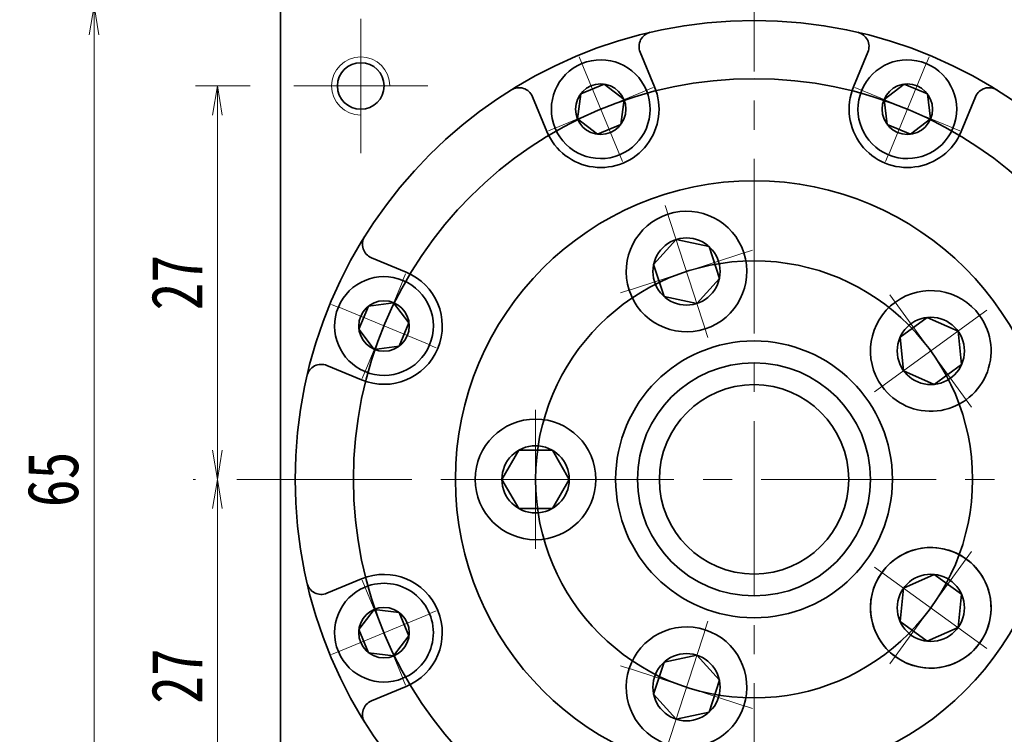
# Model space of a CAD drawing. Header units: millimetres. Extents: x -3 to 448, y -9 to 309.
# Tile 8 of 10: x 231 to 298, y 217 to 266. Entities that reach past the tile are written whole.
import ezdxf

# ---------------------------------------------------------------- set-up
doc = ezdxf.new("R2010")
doc.units = ezdxf.units.MM
doc.set_wipeout_variables(frame=1)
doc.linetypes.add('点画线', pattern=[18, 12, -2, 2, -2])
for name, color, linetype, lineweight in [('中心线层', 1, '点画线', 18), ('尺寸线层', 3, 'Continuous', 18), ('粗实线层', 7, 'Continuous', 35)]:
    doc.layers.add(name, color=color, linetype=linetype, lineweight=lineweight)
doc.styles.add('宋体', font='SimSun.ttf', dxfattribs={"width": 0.8})
doc.dimstyles.new('A水平标注$0', dxfattribs={"dimtxt": 3.5, "dimasz": 2, "dimexe": 1.5, "dimexo": 3, "dimgap": 1.1, "dimtad": 1, "dimtoh": 1, "dimdec": 4, "dimdsep": 46, "dimtxsty": '宋体', "dimblk": 'OPEN', "dimcen": 3, "dimclrd": 3, "dimclre": 3, "dimclrt": 6, "dimadec": 0, "dimazin": 0, "dimtm": 1e-09, "dimtfac": 1, "dimtdec": 4, "dimtix": 1, "dimtmove": 0, "dimatfit": 3, "dimldrblk": 'OPEN', "dimfxl": 0, "dimlwd": 13, "dimlwe": 13, "dimarcsym": 0})

# ---------------------------------------------------------------- blocks, each defined once
blk = doc.blocks.new('_Open')
at = {"color": 0, "linetype": 'ByBlock', "lineweight": -2}
for p, q in [((-1, 0.167), (0, 0)), ((-1, -0.167), (0, 0)), ((0, 0), (-1, 0))]:
    blk.add_line(p, q, dxfattribs=at)
blk = doc.blocks.new('*D17')
at = {"layer": 'Defpoints', "color": 0, "transparency": 16777216}
for p in [(249.553, 261.58), (244.31, 234.58), (245.653, 234.58)]:
    blk.add_point(p, dxfattribs=at)
at = {"layer": '尺寸线层', "color": 3, "lineweight": 13, "transparency": 16777216}
for p, q in [((246.553, 261.58), (242.81, 261.58)), ((244.31, 259.58), (244.31, 236.58)), ((242.653, 234.58), (242.81, 234.58))]:
    blk.add_line(p, q, dxfattribs=at)
at = {"layer": '尺寸线层', "color": 3, "lineweight": 13, "transparency": 16777216, "xscale": 2, "yscale": 2, "zscale": 2}
for p, rotation in [((244.31, 261.58), 90), ((244.31, 234.58), 270)]:
    blk.add_blockref('_Open', p, dxfattribs=dict(at, rotation=rotation))
at = {"layer": '尺寸线层', "color": 6, "transparency": 16777216, "insert": (241.518, 248.08), "char_height": 3.5, "attachment_point": 5, "rotation": 90, "style": '宋体', "bg_fill": 3, "box_fill_scale": 1.1, "bg_fill_color": 257, "bg_fill_transparency": 0}
blk.add_mtext('27', dxfattribs=at)
blk = doc.blocks.new('*D18')
at = {"layer": 'Defpoints', "color": 0, "transparency": 16777216}
for p in [(245.653, 234.58), (244.31, 207.58), (249.553, 207.58)]:
    blk.add_point(p, dxfattribs=at)
at = {"layer": '尺寸线层', "color": 3, "lineweight": 13, "transparency": 16777216}
for p, q in [((242.653, 234.58), (242.81, 234.58)), ((244.31, 232.58), (244.31, 209.58)), ((246.553, 207.58), (242.81, 207.58))]:
    blk.add_line(p, q, dxfattribs=at)
at = {"layer": '尺寸线层', "color": 3, "lineweight": 13, "transparency": 16777216, "xscale": 2, "yscale": 2, "zscale": 2}
for p, rotation in [((244.31, 234.58), 90), ((244.31, 207.58), 270)]:
    blk.add_blockref('_Open', p, dxfattribs=dict(at, rotation=rotation))
at = {"layer": '尺寸线层', "color": 6, "transparency": 16777216, "insert": (241.518, 221.08), "char_height": 3.5, "attachment_point": 5, "rotation": 90, "style": '宋体', "bg_fill": 3, "box_fill_scale": 1.1, "bg_fill_color": 257, "bg_fill_transparency": 0}
blk.add_mtext('27', dxfattribs=at)
blk = doc.blocks.new('*D19')
at = {"layer": 'Defpoints', "color": 0, "transparency": 16777216}
for p in [(235.845, 267.08), (248.653, 267.08), (248.653, 202.08)]:
    blk.add_point(p, dxfattribs=at)
at = {"layer": '尺寸线层', "color": 3, "lineweight": 13, "transparency": 16777216}
for p, q in [((245.653, 267.08), (234.345, 267.08)), ((235.845, 204.08), (235.845, 265.08)), ((245.653, 202.08), (234.345, 202.08))]:
    blk.add_line(p, q, dxfattribs=at)
at = {"layer": '尺寸线层', "color": 3, "lineweight": 13, "transparency": 16777216, "xscale": 2, "yscale": 2, "zscale": 2}
for p, rotation in [((235.845, 267.08), 90), ((235.845, 202.08), 270)]:
    blk.add_blockref('_Open', p, dxfattribs=dict(at, rotation=rotation))
at = {"layer": '尺寸线层', "color": 6, "transparency": 16777216, "insert": (233.035, 234.58), "char_height": 3.5, "attachment_point": 5, "rotation": 90, "style": '宋体', "bg_fill": 3, "box_fill_scale": 1.1, "bg_fill_color": 257, "bg_fill_transparency": 0}
blk.add_mtext('65', dxfattribs=at)
blk = doc.blocks.new('*X5')
at = {"layer": '中心线层', "linetype": '点画线', "lineweight": 18}
for p, q in [((0, -3.89), (0, 3.89)), ((-3.89, 0), (3.89, 0))]:
    blk.add_line(p, q, dxfattribs=at)
at = {"layer": '粗实线层'}
for p, q in [((-1.732, 0), (-0.866, 1.5)), ((-0.866, 1.5), (0.866, 1.5)), ((1.732, 0), (0.866, 1.5)), ((1.732, 0), (0.866, 1.5)), ((-1.732, 0), (-0.866, -1.5)), ((1.732, 0), (0.866, -1.5)), ((-0.866, -1.5), (0.866, -1.5))]:
    blk.add_line(p, q, dxfattribs=at)
blk.add_circle((0, 0), 1.732, dxfattribs=at)
for start, end in [(0, 180), (180, 360)]:
    blk.add_arc((0, 0), 3.39, start, end, dxfattribs=at)
blk = doc.blocks.new('*X7')
at = {"layer": '中心线层', "linetype": '点画线', "lineweight": 18}
for p, q in [((0, -4.765), (0, 4.765)), ((-4.765, 0), (4.765, 0))]:
    blk.add_line(p, q, dxfattribs=at)
at = {"layer": '粗实线层'}
for p, q in [((-2.309, 0), (-1.155, 2)), ((-1.155, 2), (1.155, 2)), ((2.309, 0), (1.155, 2)), ((2.309, 0), (1.155, 2)), ((-2.309, 0), (-1.155, -2)), ((2.309, 0), (1.155, -2)), ((-1.155, -2), (1.155, -2))]:
    blk.add_line(p, q, dxfattribs=at)
blk.add_circle((0, 0), 2.309, dxfattribs=at)
for start, end in [(0, 180), (180, 360)]:
    blk.add_arc((0, 0), 4.14, start, end, dxfattribs=at)
blk = doc.blocks.new('243gh_1')
at = {"layer": '粗实线层'}
blk.add_circle((0, 0), 8, dxfattribs=at)
blk.add_wipeout([(-10.86, 0), (-10.86, 0.024), (-10.86, 0.049), (-10.861, 0.073), (-10.861, 0.097), (-10.862, 0.121), (-10.863, 0.146), (-10.863, 0.17), (-10.865, 0.194), (-10.866, 0.218), (-10.867, 0.242), (-10.869, 0.267), (-10.87, 0.291), (-10.872, 0.315), (-10.874, 0.339), (-10.876, 0.363), (-10.878, 0.388), (-10.881, 0.412), (-10.883, 0.436), (-10.886, 0.46), (-10.888, 0.484), (-10.891, 0.508), (-10.894, 0.532), (-10.898, 0.556), (-10.901, 0.58), (-10.904, 0.604), (-10.908, 0.628), (-10.912, 0.652), (-10.916, 0.676), (-10.92, 0.7), (-10.924, 0.724), (-10.924, 0.724), (-10.962, 0.913), (-11.009, 1.1), (-11.064, 1.284), (-11.128, 1.465), (-11.2, 1.644), (-11.281, 1.819), (-11.369, 1.99), (-11.466, 2.156), (-11.57, 2.318), (-11.681, 2.475), (-11.8, 2.627), (-11.926, 2.773), (-12.058, 2.912), (-12.196, 3.046), (-12.341, 3.173), (-12.491, 3.293), (-12.647, 3.406), (-12.808, 3.512), (-12.974, 3.61), (-13.144, 3.7), (-13.318, 3.783), (-13.495, 3.857), (-13.676, 3.923), (-13.86, 3.98), (-14.046, 4.029), (-14.234, 4.069), (-14.424, 4.1), (-14.616, 4.122), (-14.808, 4.136), (-15, 4.14), (-15, 4.14), (-15.192, 4.136), (-15.384, 4.122), (-15.576, 4.1), (-15.766, 4.069), (-15.954, 4.029), (-16.14, 3.98), (-16.324, 3.923), (-16.505, 3.857), (-16.682, 3.783), (-16.856, 3.7), (-17.026, 3.61), (-17.192, 3.512), (-17.353, 3.406), (-17.509, 3.293), (-17.659, 3.173), (-17.804, 3.046), (-17.942, 2.912), (-18.074, 2.773), (-18.2, 2.627), (-18.319, 2.475), (-18.43, 2.318), (-18.534, 2.156), (-18.631, 1.99), (-18.719, 1.819), (-18.8, 1.644), (-18.872, 1.465), (-18.936, 1.284), (-18.991, 1.1), (-19.038, 0.913), (-19.076, 0.724), (-19.076, 0.724), (-19.08, 0.7), (-19.084, 0.676), (-19.088, 0.652), (-19.092, 0.628), (-19.096, 0.604), (-19.099, 0.58), (-19.102, 0.556), (-19.106, 0.532), (-19.109, 0.508), (-19.112, 0.484), (-19.114, 0.46), (-19.117, 0.436), (-19.119, 0.412), (-19.122, 0.388), (-19.124, 0.363), (-19.126, 0.339), (-19.128, 0.315), (-19.13, 0.291), (-19.131, 0.267), (-19.133, 0.242), (-19.134, 0.218), (-19.135, 0.194), (-19.137, 0.17), (-19.137, 0.146), (-19.138, 0.121), (-19.139, 0.097), (-19.139, 0.073), (-19.14, 0.049), (-19.14, 0.024), (-19.14, 0), (-19.14, 0), (-19.134, -0.217), (-19.117, -0.433), (-19.089, -0.648), (-19.05, -0.861), (-18.999, -1.072), (-18.937, -1.279), (-18.865, -1.484), (-18.782, -1.684), (-18.689, -1.88), (-18.585, -2.07), (-18.472, -2.255), (-18.349, -2.433), (-18.217, -2.605), (-18.077, -2.77), (-17.927, -2.927), (-17.77, -3.077), (-17.605, -3.217), (-17.433, -3.349), (-17.255, -3.472), (-17.07, -3.585), (-16.88, -3.689), (-16.684, -3.782), (-16.484, -3.865), (-16.279, -3.937), (-16.072, -3.999), (-15.861, -4.05), (-15.648, -4.089), (-15.433, -4.117), (-15.217, -4.134), (-15, -4.14), (-15, -4.14), (-14.783, -4.134), (-14.567, -4.117), (-14.352, -4.089), (-14.139, -4.05), (-13.928, -3.999), (-13.721, -3.937), (-13.516, -3.865), (-13.316, -3.782), (-13.12, -3.689), (-12.93, -3.585), (-12.745, -3.472), (-12.567, -3.349), (-12.395, -3.217), (-12.23, -3.077), (-12.073, -2.927), (-11.923, -2.77), (-11.783, -2.605), (-11.651, -2.433), (-11.528, -2.255), (-11.415, -2.07), (-11.311, -1.88), (-11.218, -1.684), (-11.135, -1.484), (-11.063, -1.279), (-11.001, -1.072), (-10.95, -0.861), (-10.911, -0.648), (-10.883, -0.433), (-10.866, -0.217)]).dxf.layer = '粗实线层'
blk.add_circle((0, 0), 20.5, dxfattribs=at)
blk.add_blockref('*X7', (-15, 0), dxfattribs=at)
for points in [[(-3.356, 10.328), (-3.333, 10.336), (-3.31, 10.344), (-3.287, 10.352), (-3.264, 10.36), (-3.241, 10.368), (-3.218, 10.376), (-3.196, 10.384), (-3.173, 10.393), (-3.15, 10.401), (-3.127, 10.41), (-3.105, 10.419), (-3.082, 10.428), (-3.06, 10.437), (-3.038, 10.447), (-3.015, 10.456), (-2.993, 10.466), (-2.971, 10.475), (-2.948, 10.485), (-2.926, 10.495), (-2.904, 10.505), (-2.882, 10.515), (-2.86, 10.526), (-2.838, 10.536), (-2.817, 10.547), (-2.795, 10.557), (-2.773, 10.568), (-2.751, 10.579), (-2.73, 10.59), (-2.708, 10.602), (-2.687, 10.613), (-2.687, 10.613), (-2.519, 10.707), (-2.356, 10.81), (-2.198, 10.919), (-2.045, 11.036), (-1.898, 11.16), (-1.756, 11.291), (-1.621, 11.428), (-1.492, 11.571), (-1.371, 11.72), (-1.256, 11.874), (-1.148, 12.034), (-1.048, 12.199), (-0.956, 12.368), (-0.872, 12.541), (-0.796, 12.717), (-0.728, 12.898), (-0.669, 13.081), (-0.618, 13.266), (-0.576, 13.454), (-0.542, 13.644), (-0.518, 13.835), (-0.502, 14.027), (-0.496, 14.219), (-0.498, 14.411), (-0.509, 14.604), (-0.529, 14.795), (-0.558, 14.985), (-0.596, 15.174), (-0.643, 15.361), (-0.698, 15.545), (-0.698, 15.545), (-0.762, 15.727), (-0.834, 15.905), (-0.914, 16.08), (-1.002, 16.251), (-1.099, 16.418), (-1.202, 16.58), (-1.314, 16.737), (-1.432, 16.889), (-1.558, 17.035), (-1.69, 17.175), (-1.828, 17.309), (-1.972, 17.436), (-2.123, 17.556), (-2.278, 17.669), (-2.439, 17.775), (-2.605, 17.874), (-2.775, 17.964), (-2.948, 18.047), (-3.126, 18.121), (-3.307, 18.187), (-3.491, 18.244), (-3.677, 18.293), (-3.865, 18.334), (-4.055, 18.365), (-4.246, 18.388), (-4.438, 18.401), (-4.63, 18.406), (-4.823, 18.402), (-5.015, 18.388), (-5.206, 18.366), (-5.206, 18.366), (-5.23, 18.363), (-5.254, 18.359), (-5.278, 18.356), (-5.302, 18.352), (-5.326, 18.348), (-5.35, 18.344), (-5.374, 18.339), (-5.398, 18.335), (-5.422, 18.33), (-5.445, 18.326), (-5.469, 18.321), (-5.493, 18.316), (-5.517, 18.311), (-5.54, 18.306), (-5.564, 18.3), (-5.588, 18.295), (-5.611, 18.289), (-5.635, 18.283), (-5.658, 18.277), (-5.682, 18.271), (-5.705, 18.265), (-5.729, 18.259), (-5.752, 18.252), (-5.775, 18.246), (-5.799, 18.239), (-5.822, 18.232), (-5.845, 18.225), (-5.868, 18.218), (-5.891, 18.211), (-5.915, 18.203), (-5.915, 18.203), (-6.119, 18.131), (-6.319, 18.048), (-6.515, 17.955), (-6.705, 17.851), (-6.89, 17.738), (-7.069, 17.615), (-7.241, 17.483), (-7.405, 17.342), (-7.563, 17.193), (-7.712, 17.036), (-7.853, 16.871), (-7.985, 16.699), (-8.107, 16.521), (-8.221, 16.336), (-8.324, 16.145), (-8.417, 15.95), (-8.5, 15.749), (-8.573, 15.545), (-8.634, 15.337), (-8.685, 15.127), (-8.724, 14.913), (-8.753, 14.699), (-8.77, 14.483), (-8.775, 14.266), (-8.77, 14.049), (-8.753, 13.833), (-8.724, 13.618), (-8.685, 13.405), (-8.634, 13.194), (-8.573, 12.987), (-8.573, 12.987), (-8.5, 12.782), (-8.417, 12.582), (-8.324, 12.386), (-8.221, 12.196), (-8.107, 12.011), (-7.985, 11.832), (-7.853, 11.66), (-7.712, 11.496), (-7.563, 11.338), (-7.405, 11.189), (-7.241, 11.048), (-7.069, 10.917), (-6.89, 10.794), (-6.705, 10.681), (-6.515, 10.577), (-6.319, 10.484), (-6.119, 10.401), (-5.915, 10.328), (-5.707, 10.267), (-5.496, 10.216), (-5.283, 10.177), (-5.068, 10.149), (-4.852, 10.132), (-4.635, 10.126), (-4.419, 10.132), (-4.203, 10.149), (-3.988, 10.177), (-3.775, 10.216), (-3.564, 10.267)], [(8.786, 6.383), (8.8, 6.364), (8.815, 6.344), (8.829, 6.325), (8.844, 6.306), (8.859, 6.286), (8.874, 6.267), (8.889, 6.248), (8.904, 6.229), (8.919, 6.21), (8.934, 6.191), (8.95, 6.173), (8.965, 6.154), (8.981, 6.135), (8.997, 6.117), (9.013, 6.099), (9.028, 6.08), (9.045, 6.062), (9.061, 6.044), (9.077, 6.026), (9.093, 6.008), (9.11, 5.991), (9.127, 5.973), (9.143, 5.955), (9.16, 5.938), (9.177, 5.92), (9.194, 5.903), (9.211, 5.886), (9.228, 5.869), (9.246, 5.852), (9.263, 5.835), (9.263, 5.835), (9.405, 5.705), (9.553, 5.581), (9.706, 5.465), (9.864, 5.355), (10.027, 5.253), (10.195, 5.159), (10.368, 5.073), (10.543, 4.995), (10.723, 4.925), (10.905, 4.864), (11.09, 4.811), (11.278, 4.767), (11.467, 4.731), (11.657, 4.704), (11.849, 4.687), (12.041, 4.678), (12.234, 4.678), (12.426, 4.687), (12.618, 4.705), (12.808, 4.732), (12.998, 4.768), (13.185, 4.812), (13.37, 4.865), (13.552, 4.927), (13.732, 4.997), (13.907, 5.075), (14.079, 5.162), (14.247, 5.256), (14.41, 5.358), (14.569, 5.467), (14.569, 5.467), (14.722, 5.584), (14.869, 5.708), (15.011, 5.838), (15.146, 5.975), (15.275, 6.118), (15.397, 6.267), (15.512, 6.421), (15.62, 6.581), (15.72, 6.745), (15.812, 6.914), (15.897, 7.087), (15.973, 7.264), (16.041, 7.444), (16.101, 7.627), (16.152, 7.813), (16.194, 8), (16.228, 8.19), (16.252, 8.381), (16.268, 8.573), (16.275, 8.765), (16.273, 8.958), (16.262, 9.15), (16.242, 9.341), (16.213, 9.531), (16.175, 9.72), (16.129, 9.907), (16.074, 10.092), (16.011, 10.273), (15.939, 10.452), (15.859, 10.627), (15.859, 10.627), (15.848, 10.649), (15.837, 10.67), (15.826, 10.692), (15.815, 10.714), (15.804, 10.735), (15.793, 10.757), (15.781, 10.778), (15.77, 10.799), (15.758, 10.821), (15.746, 10.842), (15.734, 10.863), (15.722, 10.884), (15.71, 10.905), (15.698, 10.926), (15.685, 10.947), (15.673, 10.968), (15.66, 10.988), (15.647, 11.009), (15.634, 11.029), (15.621, 11.05), (15.608, 11.07), (15.595, 11.091), (15.582, 11.111), (15.568, 11.131), (15.554, 11.151), (15.541, 11.171), (15.527, 11.191), (15.513, 11.211), (15.499, 11.231), (15.485, 11.25), (15.485, 11.25), (15.353, 11.422), (15.212, 11.587), (15.063, 11.744), (14.905, 11.893), (14.741, 12.034), (14.569, 12.166), (14.39, 12.289), (14.205, 12.402), (14.015, 12.506), (13.819, 12.599), (13.619, 12.682), (13.415, 12.754), (13.207, 12.816), (12.996, 12.866), (12.783, 12.906), (12.568, 12.934), (12.352, 12.951), (12.135, 12.957), (11.919, 12.951), (11.703, 12.934), (11.488, 12.906), (11.275, 12.866), (11.064, 12.816), (10.856, 12.754), (10.652, 12.682), (10.451, 12.599), (10.256, 12.506), (10.065, 12.402), (9.88, 12.289), (9.702, 12.166), (9.702, 12.166), (9.53, 12.034), (9.365, 11.893), (9.208, 11.744), (9.059, 11.587), (8.918, 11.422), (8.786, 11.25), (8.663, 11.072), (8.55, 10.887), (8.446, 10.696), (8.353, 10.501), (8.27, 10.3), (8.198, 10.096), (8.136, 9.888), (8.086, 9.678), (8.046, 9.464), (8.018, 9.25), (8.001, 9.033), (7.995, 8.817), (8.001, 8.6), (8.018, 8.384), (8.046, 8.169), (8.086, 7.956), (8.136, 7.745), (8.198, 7.537), (8.27, 7.333), (8.353, 7.133), (8.446, 6.937), (8.55, 6.747), (8.663, 6.562)], [(8.786, -6.383), (8.772, -6.403), (8.758, -6.423), (8.744, -6.443), (8.73, -6.463), (8.716, -6.483), (8.702, -6.503), (8.689, -6.523), (8.676, -6.543), (8.662, -6.563), (8.649, -6.584), (8.636, -6.604), (8.623, -6.625), (8.61, -6.645), (8.598, -6.666), (8.585, -6.687), (8.573, -6.708), (8.56, -6.729), (8.548, -6.75), (8.536, -6.771), (8.524, -6.792), (8.513, -6.813), (8.501, -6.834), (8.489, -6.856), (8.478, -6.877), (8.467, -6.898), (8.455, -6.92), (8.444, -6.942), (8.433, -6.963), (8.423, -6.985), (8.412, -7.007), (8.412, -7.007), (8.332, -7.182), (8.26, -7.36), (8.196, -7.542), (8.141, -7.726), (8.095, -7.913), (8.057, -8.102), (8.029, -8.292), (8.009, -8.484), (7.998, -8.676), (7.996, -8.869), (8.002, -9.061), (8.018, -9.253), (8.043, -9.444), (8.077, -9.633), (8.119, -9.821), (8.17, -10.007), (8.229, -10.19), (8.298, -10.37), (8.374, -10.546), (8.458, -10.719), (8.551, -10.888), (8.651, -11.053), (8.759, -11.212), (8.874, -11.366), (8.996, -11.515), (9.124, -11.658), (9.26, -11.795), (9.401, -11.926), (9.549, -12.049), (9.702, -12.166), (9.702, -12.166), (9.86, -12.276), (10.023, -12.378), (10.191, -12.472), (10.363, -12.558), (10.539, -12.637), (10.718, -12.707), (10.901, -12.768), (11.086, -12.822), (11.273, -12.866), (11.462, -12.902), (11.653, -12.929), (11.844, -12.947), (12.037, -12.956), (12.229, -12.956), (12.421, -12.947), (12.613, -12.929), (12.804, -12.902), (12.993, -12.867), (13.18, -12.823), (13.365, -12.77), (13.548, -12.708), (13.727, -12.639), (13.903, -12.56), (14.075, -12.474), (14.243, -12.38), (14.406, -12.278), (14.565, -12.169), (14.718, -12.052), (14.866, -11.929), (15.007, -11.799), (15.007, -11.799), (15.025, -11.782), (15.042, -11.765), (15.059, -11.748), (15.076, -11.73), (15.093, -11.713), (15.11, -11.696), (15.127, -11.678), (15.144, -11.661), (15.161, -11.643), (15.177, -11.625), (15.193, -11.607), (15.21, -11.589), (15.226, -11.571), (15.242, -11.553), (15.258, -11.535), (15.274, -11.517), (15.29, -11.498), (15.305, -11.48), (15.321, -11.461), (15.336, -11.442), (15.352, -11.423), (15.367, -11.405), (15.382, -11.386), (15.397, -11.366), (15.412, -11.347), (15.427, -11.328), (15.441, -11.309), (15.456, -11.289), (15.47, -11.27), (15.485, -11.25), (15.485, -11.25), (15.607, -11.072), (15.721, -10.887), (15.824, -10.696), (15.917, -10.501), (16, -10.3), (16.073, -10.096), (16.134, -9.888), (16.185, -9.678), (16.224, -9.464), (16.253, -9.25), (16.27, -9.033), (16.275, -8.817), (16.27, -8.6), (16.253, -8.384), (16.224, -8.169), (16.185, -7.956), (16.134, -7.745), (16.073, -7.537), (16, -7.333), (15.917, -7.133), (15.824, -6.937), (15.721, -6.747), (15.607, -6.562), (15.485, -6.383), (15.353, -6.211), (15.212, -6.047), (15.063, -5.889), (14.905, -5.74), (14.741, -5.599), (14.569, -5.467), (14.569, -5.467), (14.39, -5.345), (14.205, -5.231), (14.015, -5.128), (13.819, -5.035), (13.619, -4.952), (13.415, -4.879), (13.207, -4.818), (12.996, -4.767), (12.783, -4.728), (12.568, -4.699), (12.352, -4.682), (12.135, -4.677), (11.919, -4.682), (11.703, -4.699), (11.488, -4.728), (11.275, -4.767), (11.064, -4.818), (10.856, -4.879), (10.652, -4.952), (10.451, -5.035), (10.256, -5.128), (10.065, -5.231), (9.88, -5.345), (9.702, -5.467), (9.53, -5.599), (9.365, -5.74), (9.208, -5.889), (9.059, -6.047), (8.918, -6.211)], [(-3.356, -10.328), (-3.379, -10.321), (-3.402, -10.314), (-3.425, -10.307), (-3.449, -10.3), (-3.472, -10.293), (-3.495, -10.286), (-3.518, -10.279), (-3.542, -10.273), (-3.565, -10.267), (-3.589, -10.26), (-3.612, -10.254), (-3.636, -10.248), (-3.659, -10.243), (-3.683, -10.237), (-3.707, -10.231), (-3.73, -10.226), (-3.754, -10.221), (-3.778, -10.216), (-3.801, -10.211), (-3.825, -10.206), (-3.849, -10.201), (-3.873, -10.197), (-3.897, -10.192), (-3.921, -10.188), (-3.944, -10.184), (-3.968, -10.18), (-3.992, -10.176), (-4.016, -10.172), (-4.04, -10.169), (-4.064, -10.165), (-4.064, -10.165), (-4.256, -10.143), (-4.448, -10.13), (-4.64, -10.126), (-4.832, -10.131), (-5.024, -10.144), (-5.216, -10.167), (-5.406, -10.198), (-5.594, -10.238), (-5.78, -10.287), (-5.964, -10.345), (-6.145, -10.411), (-6.322, -10.485), (-6.496, -10.568), (-6.666, -10.658), (-6.831, -10.756), (-6.992, -10.862), (-7.148, -10.975), (-7.298, -11.096), (-7.443, -11.223), (-7.581, -11.357), (-7.713, -11.497), (-7.838, -11.643), (-7.957, -11.795), (-8.068, -11.952), (-8.172, -12.114), (-8.268, -12.28), (-8.356, -12.451), (-8.437, -12.626), (-8.509, -12.805), (-8.573, -12.987), (-8.573, -12.987), (-8.628, -13.171), (-8.674, -13.358), (-8.712, -13.546), (-8.741, -13.737), (-8.761, -13.928), (-8.773, -14.12), (-8.775, -14.313), (-8.768, -14.505), (-8.753, -14.697), (-8.728, -14.888), (-8.695, -15.078), (-8.653, -15.265), (-8.602, -15.451), (-8.543, -15.634), (-8.475, -15.814), (-8.399, -15.991), (-8.314, -16.164), (-8.222, -16.333), (-8.122, -16.498), (-8.015, -16.657), (-7.9, -16.812), (-7.778, -16.961), (-7.649, -17.104), (-7.514, -17.241), (-7.373, -17.372), (-7.225, -17.495), (-7.073, -17.612), (-6.914, -17.722), (-6.751, -17.824), (-6.584, -17.919), (-6.584, -17.919), (-6.562, -17.93), (-6.541, -17.941), (-6.519, -17.952), (-6.497, -17.963), (-6.476, -17.974), (-6.454, -17.985), (-6.432, -17.996), (-6.41, -18.006), (-6.388, -18.016), (-6.366, -18.027), (-6.344, -18.037), (-6.322, -18.047), (-6.3, -18.056), (-6.278, -18.066), (-6.255, -18.076), (-6.233, -18.085), (-6.211, -18.094), (-6.188, -18.104), (-6.166, -18.113), (-6.143, -18.122), (-6.12, -18.13), (-6.098, -18.139), (-6.075, -18.147), (-6.052, -18.156), (-6.029, -18.164), (-6.007, -18.172), (-5.984, -18.18), (-5.961, -18.188), (-5.938, -18.196), (-5.915, -18.203), (-5.915, -18.203), (-5.707, -18.265), (-5.496, -18.315), (-5.283, -18.355), (-5.068, -18.383), (-4.852, -18.4), (-4.635, -18.406), (-4.419, -18.4), (-4.203, -18.383), (-3.988, -18.355), (-3.775, -18.315), (-3.564, -18.265), (-3.356, -18.203), (-3.152, -18.131), (-2.951, -18.048), (-2.756, -17.955), (-2.565, -17.851), (-2.38, -17.738), (-2.202, -17.615), (-2.03, -17.483), (-1.865, -17.342), (-1.708, -17.193), (-1.559, -17.036), (-1.418, -16.871), (-1.286, -16.699), (-1.163, -16.521), (-1.05, -16.336), (-0.946, -16.145), (-0.853, -15.95), (-0.77, -15.749), (-0.698, -15.545), (-0.698, -15.545), (-0.636, -15.337), (-0.586, -15.127), (-0.546, -14.913), (-0.518, -14.699), (-0.501, -14.483), (-0.495, -14.266), (-0.501, -14.049), (-0.518, -13.833), (-0.546, -13.618), (-0.586, -13.405), (-0.636, -13.194), (-0.698, -12.987), (-0.77, -12.782), (-0.853, -12.582), (-0.946, -12.386), (-1.05, -12.196), (-1.163, -12.011), (-1.286, -11.832), (-1.418, -11.66), (-1.559, -11.496), (-1.708, -11.338), (-1.865, -11.189), (-2.03, -11.048), (-2.202, -10.917), (-2.38, -10.794), (-2.565, -10.681), (-2.756, -10.577), (-2.951, -10.484), (-3.152, -10.401)]]:
    blk.add_wipeout(points).dxf.layer = '粗实线层'
blk.add_circle((0, 0), 9.5, dxfattribs=at)
for p, rotation in [((-4.635, 14.266), 288.0000000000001), ((12.135, 8.817), 216), ((12.135, -8.817), 144), ((-4.635, -14.266), 72.00000000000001)]:
    blk.add_blockref('*X7', p, dxfattribs=dict(at, rotation=rotation))

msp = doc.modelspace()

# ---------------------------------------------------------------- linework, layer by layer
at = {"layer": '中心线层'}
for p, q in [((281.15294, 190.57975), (281.15294, 269.85201)), ((254.15294, 256.97975), (254.15294, 266.17975)), ((249.55294, 261.57975), (258.75294, 261.57975)), ((245.65294, 234.57975), (316.65294, 234.57975))]:
    msp.add_line(p, q, dxfattribs=at)
at = {"layer": '粗实线层'}
for p, q in [((248.65294, 202.07975), (248.65294, 267.07975)), ((274.32467, 261.51717), (273.33452, 263.9076)), ((287.98122, 261.51717), (288.97136, 263.9076)), ((266.93363, 258.45571), (265.94348, 260.84613)), ((295.37226, 258.45571), (296.3624, 260.84613)), ((257.27699, 248.79906), (254.88657, 249.78921)), ((254.21552, 241.40803), (251.8251, 242.39817)), ((254.21552, 227.75148), (251.8251, 226.76133)), ((257.27699, 220.36044), (254.88657, 219.37029))]:
    msp.add_line(p, q, dxfattribs=at)
msp.add_circle((254.15294, 261.57975), 1.6, dxfattribs=at)
for centre, radius, start, end in [((274.2584, 264.29028), 1, 103.0645374, 202.5000542), ((288.04749, 264.29028), 1, 337.4999458, 76.9354625), ((265.01961, 260.46345), 1, 22.4999458, 121.9354625), ((270.62915, 259.98644), 4, 202.5, 22.5), ((291.67674, 259.98644), 4, 157.5, 337.5), ((297.28628, 260.46345), 1, 58.0645374, 157.5000542), ((255.26925, 250.71309), 1, 148.0645374, 247.5000542), ((255.74626, 245.10355), 4, 247.5, 67.5), ((251.44242, 241.4743), 1, 67.4999458, 166.9354625), ((255.74626, 224.05596), 4, 292.5, 112.5), ((251.44242, 227.68521), 1, 193.0645374, 292.5000542), ((255.26925, 218.44642), 1, 112.4999458, 211.9354625)]:
    msp.add_arc(centre, radius, start, end, dxfattribs=at)
at = {"layer": '粗实线层', "lineweight": 18}
msp.add_arc((254.15294, 261.57975), 2, 0, 270, dxfattribs=at)

# ---------------------------------------------------------------- next in the draw order: dimensions: what is measured, and where the dimension line sits
at = {"layer": '尺寸线层'}
dim = msp.add_linear_dim(base=(244.30983, 234.57975), p1=(249.55294, 261.57975), p2=(245.65294, 234.57975), angle=270, dimstyle='A水平标注$0', override={"dimblk": 'Open', "dimtfill": 1, "dimtfillclr": 256}, dxfattribs=at)
dim.commit()
dim.dimension.update_dxf_attribs({"geometry": '*D17', "text_midpoint": (241.51849, 248.07975)})

# ---------------------------------------------------------------- next in the draw order: dimensions: what is measured, and where the dimension line sits
dim = msp.add_linear_dim(base=(244.30983, 207.57975), p1=(245.65294, 234.57975), p2=(249.55294, 207.57975), angle=270, dimstyle='A水平标注$0', override={"dimblk": 'Open', "dimtfill": 1, "dimtfillclr": 256}, dxfattribs=at)
dim.commit()
dim.dimension.update_dxf_attribs({"geometry": '*D18', "text_midpoint": (241.51849, 221.07975)})

# ---------------------------------------------------------------- next in the draw order: linework, layer by layer
at = {"layer": '粗实线层'}
msp.add_circle((281.15294, 234.57975), 31.5, dxfattribs=at)

# ---------------------------------------------------------------- next in the draw order: dimensions: what is measured, and where the dimension line sits
at = {"layer": '尺寸线层'}
dim = msp.add_linear_dim(base=(235.84548, 267.07975), p1=(248.65294, 202.07975), p2=(248.65294, 267.07975), angle=90, dimstyle='A水平标注$0', override={"dimblk": 'Open', "dimtfill": 1, "dimtfillclr": 256}, dxfattribs=at)
dim.commit()
dim.dimension.update_dxf_attribs({"geometry": '*D19', "text_midpoint": (233.03458, 234.57975)})

# ---------------------------------------------------------------- next in the draw order: wipeouts: each hides what was drawn before it
for points in [[(273.7611, 261.28374), (273.75298, 261.30316), (273.74475, 261.32253), (273.73639, 261.34186), (273.72791, 261.36112), (273.71932, 261.38034), (273.7106, 261.3995), (273.70177, 261.41861), (273.69281, 261.43766), (273.68374, 261.45666), (273.67455, 261.4756), (273.66525, 261.49448), (273.65582, 261.51331), (273.64628, 261.53207), (273.63663, 261.55078), (273.62686, 261.56943), (273.61697, 261.58801), (273.60696, 261.60653), (273.59685, 261.625), (273.58661, 261.64339), (273.57627, 261.66173), (273.56581, 261.68), (273.55523, 261.6982), (273.54455, 261.71634), (273.53375, 261.73441), (273.52284, 261.75241), (273.51182, 261.77035), (273.50068, 261.78821), (273.48944, 261.80601), (273.47808, 261.82374), (273.46662, 261.84139), (273.46662, 261.84139), (273.37802, 261.97032), (273.28357, 262.09502), (273.18347, 262.21524), (273.07793, 262.3307), (272.96717, 262.44118), (272.85144, 262.54643), (272.73097, 262.64622), (272.60603, 262.74036), (272.47687, 262.82862), (272.34379, 262.91084), (272.20705, 262.98683), (272.06695, 263.05643), (271.92379, 263.11949), (271.77787, 263.17588), (271.62951, 263.22548), (271.47901, 263.26818), (271.32671, 263.30389), (271.17292, 263.33254), (271.01797, 263.35407), (270.8622, 263.36842), (270.70593, 263.37557), (270.54949, 263.3755), (270.39323, 263.36822), (270.23747, 263.35374), (270.08254, 263.33208), (269.92877, 263.3033), (269.7765, 263.26746), (269.62604, 263.22463), (269.47772, 263.17491), (269.33185, 263.11839), (269.33185, 263.11839), (269.18874, 263.05521), (269.0487, 262.98549), (268.91203, 262.90938), (268.77901, 262.82706), (268.64993, 262.73868), (268.52507, 262.64444), (268.40469, 262.54454), (268.28904, 262.43919), (268.17838, 262.32863), (268.07294, 262.21307), (267.97294, 262.09277), (267.87859, 261.96799), (267.7901, 261.83898), (267.70766, 261.70604), (267.63144, 261.56943), (267.5616, 261.42945), (267.4983, 261.28639), (267.44166, 261.14057), (267.39181, 260.99229), (267.34885, 260.84187), (267.31288, 260.68963), (267.28397, 260.53589), (267.26219, 260.38098), (267.24757, 260.22523), (267.24015, 260.06897), (267.23995, 259.91254), (267.24697, 259.75626), (267.26119, 259.60047), (267.28258, 259.44551), (267.3111, 259.29169), (267.3111, 259.29169), (267.31548, 259.2711), (267.31999, 259.25054), (267.32462, 259.23), (267.32938, 259.2095), (267.33427, 259.18902), (267.33929, 259.16858), (267.34443, 259.14816), (267.3497, 259.12778), (267.35509, 259.10743), (267.36061, 259.08712), (267.36626, 259.06684), (267.37203, 259.04659), (267.37793, 259.02639), (267.38396, 259.00621), (267.39011, 258.98608), (267.39638, 258.96599), (267.40278, 258.94593), (267.40931, 258.92592), (267.41595, 258.90594), (267.42272, 258.88601), (267.42962, 258.86612), (267.43664, 258.84627), (267.44378, 258.82647), (267.45105, 258.80671), (267.45843, 258.787), (267.46594, 258.76733), (267.47357, 258.74771), (267.48133, 258.72814), (267.4892, 258.70862), (267.4972, 258.68914), (267.4972, 258.68914), (267.56938, 258.52701), (267.64996, 258.36887), (267.7387, 258.21517), (267.83536, 258.06632), (267.93968, 257.92274), (268.05137, 257.78481), (268.17013, 257.65292), (268.29563, 257.52742), (268.42752, 257.40866), (268.56545, 257.29697), (268.70903, 257.19265), (268.85788, 257.09599), (269.01158, 257.00725), (269.16972, 256.92668), (269.33185, 256.85449), (269.49754, 256.79088), (269.66634, 256.73604), (269.83777, 256.69011), (270.01137, 256.65321), (270.18666, 256.62544), (270.36317, 256.60689), (270.54041, 256.5976), (270.71789, 256.5976), (270.89512, 256.60689), (271.07163, 256.62544), (271.24693, 256.65321), (271.42053, 256.69011), (271.59196, 256.73604), (271.76075, 256.79088), (271.92645, 256.85449), (271.92645, 256.85449), (272.08858, 256.92668), (272.24672, 257.00725), (272.40042, 257.09599), (272.54927, 257.19265), (272.69285, 257.29697), (272.83078, 257.40866), (272.96267, 257.52742), (273.08817, 257.65292), (273.20692, 257.78481), (273.31862, 257.92274), (273.42294, 258.06632), (273.5196, 258.21517), (273.60834, 258.36887), (273.68891, 258.52701), (273.7611, 258.68914), (273.8247, 258.85483), (273.87955, 259.02363), (273.92548, 259.19506), (273.96238, 259.36866), (273.99015, 259.54396), (274.0087, 259.72046), (274.01799, 259.8977), (274.01799, 260.07518), (274.0087, 260.25242), (273.99015, 260.42892), (273.96238, 260.60422), (273.92548, 260.77782), (273.87955, 260.94925), (273.8247, 261.11804)], [(294.80869, 258.68914), (294.81668, 258.70862), (294.82456, 258.72814), (294.83231, 258.74771), (294.83994, 258.76733), (294.84745, 258.787), (294.85484, 258.80671), (294.8621, 258.82647), (294.86925, 258.84627), (294.87627, 258.86612), (294.88316, 258.88601), (294.88993, 258.90594), (294.89658, 258.92592), (294.9031, 258.94593), (294.9095, 258.96599), (294.91578, 258.98608), (294.92193, 259.00621), (294.92795, 259.02639), (294.93385, 259.04659), (294.93962, 259.06684), (294.94527, 259.08712), (294.95079, 259.10743), (294.95619, 259.12778), (294.96146, 259.14816), (294.9666, 259.16858), (294.97162, 259.18902), (294.9765, 259.2095), (294.98127, 259.23), (294.9859, 259.25054), (294.9904, 259.2711), (294.99478, 259.29169), (294.99478, 259.29169), (295.0233, 259.44551), (295.04469, 259.60047), (295.05891, 259.75626), (295.06593, 259.91254), (295.06573, 260.06897), (295.05832, 260.22523), (295.0437, 260.38098), (295.02191, 260.53589), (294.993, 260.68963), (294.95703, 260.84187), (294.91408, 260.99229), (294.86422, 261.14057), (294.80759, 261.28639), (294.74428, 261.42945), (294.67444, 261.56943), (294.59822, 261.70604), (294.51578, 261.83898), (294.42729, 261.96799), (294.33295, 262.09277), (294.23295, 262.21307), (294.12751, 262.32863), (294.01684, 262.43919), (293.9012, 262.54454), (293.78081, 262.64444), (293.65595, 262.73868), (293.52687, 262.82706), (293.39385, 262.90938), (293.25718, 262.98549), (293.11714, 263.05521), (292.97403, 263.11839), (292.97403, 263.11839), (292.82816, 263.17491), (292.67984, 263.22463), (292.52939, 263.26746), (292.37711, 263.3033), (292.22335, 263.33208), (292.06842, 263.35374), (291.91266, 263.36822), (291.75639, 263.3755), (291.59996, 263.37557), (291.44369, 263.36842), (291.28791, 263.35407), (291.13297, 263.33254), (290.97918, 263.30389), (290.82687, 263.26818), (290.67638, 263.22548), (290.52802, 263.17588), (290.3821, 263.11949), (290.23894, 263.05643), (290.09884, 262.98683), (289.9621, 262.91084), (289.82901, 262.82862), (289.69986, 262.74036), (289.57492, 262.64622), (289.45445, 262.54643), (289.33871, 262.44118), (289.22796, 262.3307), (289.12242, 262.21524), (289.02231, 262.09502), (288.92786, 261.97032), (288.83927, 261.84139), (288.83927, 261.84139), (288.8278, 261.82374), (288.81645, 261.80601), (288.8052, 261.78821), (288.79407, 261.77035), (288.78305, 261.75241), (288.77214, 261.73441), (288.76134, 261.71634), (288.75065, 261.6982), (288.74008, 261.68), (288.72962, 261.66173), (288.71927, 261.64339), (288.70904, 261.625), (288.69892, 261.60653), (288.68892, 261.58801), (288.67903, 261.56943), (288.66926, 261.55078), (288.6596, 261.53207), (288.65006, 261.51331), (288.64064, 261.49448), (288.63133, 261.4756), (288.62214, 261.45666), (288.61307, 261.43766), (288.60412, 261.41861), (288.59528, 261.3995), (288.58657, 261.38034), (288.57797, 261.36112), (288.5695, 261.34186), (288.56114, 261.32253), (288.5529, 261.30316), (288.54479, 261.28374), (288.54479, 261.28374), (288.48118, 261.11804), (288.42634, 260.94925), (288.3804, 260.77782), (288.3435, 260.60422), (288.31574, 260.42892), (288.29719, 260.25242), (288.2879, 260.07518), (288.2879, 259.8977), (288.29719, 259.72046), (288.31574, 259.54396), (288.3435, 259.36866), (288.3804, 259.19506), (288.42634, 259.02363), (288.48118, 258.85483), (288.54479, 258.68914), (288.61697, 258.52701), (288.69755, 258.36887), (288.78629, 258.21517), (288.88295, 258.06632), (288.98727, 257.92274), (289.09896, 257.78481), (289.21772, 257.65292), (289.34322, 257.52742), (289.47511, 257.40866), (289.61304, 257.29697), (289.75662, 257.19265), (289.90547, 257.09599), (290.05917, 257.00725), (290.2173, 256.92668), (290.37944, 256.85449), (290.37944, 256.85449), (290.54513, 256.79088), (290.71393, 256.73604), (290.88536, 256.69011), (291.05896, 256.65321), (291.23425, 256.62544), (291.41076, 256.60689), (291.588, 256.5976), (291.76548, 256.5976), (291.94271, 256.60689), (292.11922, 256.62544), (292.29452, 256.65321), (292.46812, 256.69011), (292.63955, 256.73604), (292.80834, 256.79088), (292.97403, 256.85449), (293.13617, 256.92668), (293.29431, 257.00725), (293.44801, 257.09599), (293.59685, 257.19265), (293.74044, 257.29697), (293.87837, 257.40866), (294.01026, 257.52742), (294.13576, 257.65292), (294.25451, 257.78481), (294.3662, 257.92274), (294.47052, 258.06632), (294.56719, 258.21517), (294.65593, 258.36887), (294.7365, 258.52701)], [(257.04355, 248.2355), (257.02408, 248.24349), (257.00456, 248.25137), (256.98498, 248.25912), (256.96536, 248.26675), (256.9457, 248.27426), (256.92598, 248.28165), (256.90623, 248.28891), (256.88642, 248.29606), (256.86658, 248.30308), (256.84669, 248.30997), (256.82675, 248.31674), (256.80678, 248.32339), (256.78676, 248.32991), (256.76671, 248.33631), (256.74661, 248.34259), (256.72648, 248.34874), (256.70631, 248.35476), (256.6861, 248.36066), (256.66586, 248.36643), (256.64558, 248.37208), (256.62526, 248.3776), (256.60491, 248.383), (256.58453, 248.38827), (256.56412, 248.39341), (256.54367, 248.39843), (256.5232, 248.40331), (256.50269, 248.40807), (256.48216, 248.41271), (256.46159, 248.41721), (256.441, 248.42159), (256.441, 248.42159), (256.28719, 248.45011), (256.13222, 248.4715), (255.97644, 248.48572), (255.82016, 248.49274), (255.66372, 248.49254), (255.50747, 248.48513), (255.35172, 248.47051), (255.19681, 248.44872), (255.04307, 248.41981), (254.89082, 248.38384), (254.7404, 248.34088), (254.59212, 248.29103), (254.4463, 248.2344), (254.30325, 248.17109), (254.16327, 248.10125), (254.02666, 248.02503), (253.89371, 247.94259), (253.76471, 247.8541), (253.63992, 247.75976), (253.51963, 247.65976), (253.40407, 247.55431), (253.2935, 247.44365), (253.18815, 247.32801), (253.08826, 247.20762), (252.99402, 247.08276), (252.90564, 246.95368), (252.82331, 246.82066), (252.74721, 246.68399), (252.67749, 246.54395), (252.6143, 246.40084), (252.6143, 246.40084), (252.55779, 246.25497), (252.50806, 246.10665), (252.46524, 245.9562), (252.42939, 245.80392), (252.40061, 245.65016), (252.37896, 245.49523), (252.36447, 245.33947), (252.35719, 245.1832), (252.35713, 245.02677), (252.36428, 244.8705), (252.37863, 244.71472), (252.40015, 244.55977), (252.4288, 244.40599), (252.46451, 244.25368), (252.50721, 244.10319), (252.55681, 243.95483), (252.6132, 243.80891), (252.67627, 243.66575), (252.74587, 243.52565), (252.82185, 243.38891), (252.90407, 243.25582), (252.99234, 243.12667), (253.08647, 243.00173), (253.18627, 242.88126), (253.29152, 242.76552), (253.40199, 242.65477), (253.51746, 242.54922), (253.63767, 242.44912), (253.76237, 242.35467), (253.8913, 242.26607), (253.8913, 242.26607), (253.90896, 242.25461), (253.92669, 242.24326), (253.94448, 242.23201), (253.96235, 242.22088), (253.98028, 242.20986), (253.99829, 242.19895), (254.01636, 242.18815), (254.0345, 242.17746), (254.0527, 242.16689), (254.07097, 242.15643), (254.0893, 242.14608), (254.1077, 242.13585), (254.12616, 242.12573), (254.14468, 242.11573), (254.16327, 242.10584), (254.18191, 242.09607), (254.20062, 242.08641), (254.21939, 242.07687), (254.23821, 242.06745), (254.25709, 242.05814), (254.27603, 242.04895), (254.29503, 242.03988), (254.31408, 242.03093), (254.33319, 242.02209), (254.35235, 242.01338), (254.37157, 242.00478), (254.39084, 241.99631), (254.41016, 241.98795), (254.42953, 241.97971), (254.44896, 241.97159), (254.44896, 241.97159), (254.61465, 241.90799), (254.78344, 241.85315), (254.95488, 241.80721), (255.12848, 241.77031), (255.30377, 241.74255), (255.48028, 241.724), (255.65752, 241.71471), (255.835, 241.71471), (256.01223, 241.724), (256.18874, 241.74255), (256.36403, 241.77031), (256.53764, 241.80721), (256.70907, 241.85315), (256.87786, 241.90799), (257.04355, 241.97159), (257.20569, 242.04378), (257.36382, 242.12436), (257.51753, 242.2131), (257.66637, 242.30976), (257.80996, 242.41408), (257.94788, 242.52577), (258.07978, 242.64453), (258.20527, 242.77002), (258.32403, 242.90192), (258.43572, 243.03985), (258.54004, 243.18343), (258.63671, 243.33228), (258.72545, 243.48598), (258.80602, 243.64411), (258.87821, 243.80625), (258.87821, 243.80625), (258.94181, 243.97194), (258.99665, 244.14073), (259.04259, 244.31217), (259.07949, 244.48577), (259.10725, 244.66106), (259.12581, 244.83757), (259.13509, 245.01481), (259.13509, 245.19229), (259.12581, 245.36952), (259.10725, 245.54603), (259.07949, 245.72133), (259.04259, 245.89493), (258.99665, 246.06636), (258.94181, 246.23515), (258.87821, 246.40084), (258.80602, 246.56298), (258.72545, 246.72111), (258.63671, 246.87482), (258.54004, 247.02366), (258.43572, 247.16725), (258.32403, 247.30518), (258.20527, 247.43707), (258.07978, 247.56257), (257.94788, 247.68132), (257.80996, 247.79301), (257.66637, 247.89733), (257.51753, 247.994), (257.36382, 248.08274), (257.20569, 248.16331)], [(254.44896, 227.18791), (254.42953, 227.17979), (254.41016, 227.17156), (254.39084, 227.1632), (254.37157, 227.15472), (254.35235, 227.14613), (254.33319, 227.13741), (254.31408, 227.12858), (254.29503, 227.11962), (254.27603, 227.11055), (254.25709, 227.10136), (254.23821, 227.09206), (254.21939, 227.08263), (254.20062, 227.07309), (254.18191, 227.06344), (254.16327, 227.05367), (254.14468, 227.04378), (254.12616, 227.03377), (254.1077, 227.02366), (254.0893, 227.01342), (254.07097, 227.00308), (254.0527, 226.99262), (254.0345, 226.98204), (254.01636, 226.97136), (253.99829, 226.96056), (253.98028, 226.94965), (253.96235, 226.93863), (253.94448, 226.92749), (253.92669, 226.91625), (253.90896, 226.90489), (253.8913, 226.89343), (253.8913, 226.89343), (253.76237, 226.80483), (253.63767, 226.71038), (253.51746, 226.61028), (253.40199, 226.50474), (253.29152, 226.39398), (253.18627, 226.27825), (253.08647, 226.15778), (252.99234, 226.03284), (252.90407, 225.90368), (252.82185, 225.77059), (252.74587, 225.63386), (252.67627, 225.49376), (252.6132, 225.3506), (252.55681, 225.20468), (252.50721, 225.05632), (252.46451, 224.90582), (252.4288, 224.75352), (252.40015, 224.59973), (252.37863, 224.44478), (252.36428, 224.28901), (252.35713, 224.13274), (252.35719, 223.9763), (252.36447, 223.82004), (252.37896, 223.66428), (252.40061, 223.50935), (252.42939, 223.35558), (252.46524, 223.20331), (252.50806, 223.05285), (252.55779, 222.90453), (252.6143, 222.75866), (252.6143, 222.75866), (252.67749, 222.61555), (252.74721, 222.47551), (252.82331, 222.33884), (252.90564, 222.20582), (252.99402, 222.07674), (253.08826, 221.95188), (253.18815, 221.8315), (253.2935, 221.71585), (253.40407, 221.60519), (253.51963, 221.49975), (253.63992, 221.39974), (253.76471, 221.3054), (253.89371, 221.21691), (254.02666, 221.13447), (254.16327, 221.05825), (254.30325, 220.98841), (254.4463, 220.92511), (254.59212, 220.86847), (254.7404, 220.81862), (254.89082, 220.77566), (255.04307, 220.73969), (255.19681, 220.71078), (255.35172, 220.689), (255.50747, 220.67438), (255.66372, 220.66696), (255.82016, 220.66676), (255.97644, 220.67378), (256.13222, 220.688), (256.28719, 220.70939), (256.441, 220.73791), (256.441, 220.73791), (256.46159, 220.74229), (256.48216, 220.7468), (256.50269, 220.75143), (256.5232, 220.75619), (256.54367, 220.76108), (256.56412, 220.76609), (256.58453, 220.77124), (256.60491, 220.77651), (256.62526, 220.7819), (256.64558, 220.78742), (256.66586, 220.79307), (256.6861, 220.79884), (256.70631, 220.80474), (256.72648, 220.81077), (256.74661, 220.81692), (256.76671, 220.82319), (256.78676, 220.82959), (256.80678, 220.83611), (256.82675, 220.84276), (256.84669, 220.84953), (256.86658, 220.85643), (256.88642, 220.86345), (256.90623, 220.87059), (256.92598, 220.87785), (256.9457, 220.88524), (256.96536, 220.89275), (256.98498, 220.90038), (257.00456, 220.90814), (257.02408, 220.91601), (257.04355, 220.92401), (257.04355, 220.92401), (257.20569, 220.99619), (257.36382, 221.07677), (257.51753, 221.16551), (257.66637, 221.26217), (257.80996, 221.36649), (257.94788, 221.47818), (258.07978, 221.59694), (258.20527, 221.72244), (258.32403, 221.85433), (258.43572, 221.99226), (258.54004, 222.13584), (258.63671, 222.28469), (258.72545, 222.43839), (258.80602, 222.59653), (258.87821, 222.75866), (258.94181, 222.92435), (258.99665, 223.09315), (259.04259, 223.26458), (259.07949, 223.43818), (259.10725, 223.61347), (259.12581, 223.78998), (259.13509, 223.96722), (259.13509, 224.1447), (259.12581, 224.32193), (259.10725, 224.49844), (259.07949, 224.67374), (259.04259, 224.84734), (258.99665, 225.01877), (258.94181, 225.18756), (258.87821, 225.35325), (258.87821, 225.35325), (258.80602, 225.51539), (258.72545, 225.67353), (258.63671, 225.82723), (258.54004, 225.97607), (258.43572, 226.11966), (258.32403, 226.25759), (258.20527, 226.38948), (258.07978, 226.51498), (257.94788, 226.63373), (257.80996, 226.74543), (257.66637, 226.84975), (257.51753, 226.94641), (257.36382, 227.03515), (257.20569, 227.11572), (257.04355, 227.18791), (256.87786, 227.25151), (256.70907, 227.30636), (256.53764, 227.35229), (256.36403, 227.38919), (256.18874, 227.41696), (256.01223, 227.43551), (255.835, 227.4448), (255.65752, 227.4448), (255.48028, 227.43551), (255.30377, 227.41696), (255.12848, 227.38919), (254.95488, 227.35229), (254.78344, 227.30636), (254.61465, 227.25151)]]:
    msp.add_wipeout(points).dxf.layer = '粗实线层'

# ---------------------------------------------------------------- next in the draw order: block references
at = {"layer": '粗实线层'}
for p, rotation in [((270.62915, 259.98644), 22.5), ((291.67674, 259.98644), 337.5000000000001), ((255.74626, 245.10355), 67.50000000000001), ((255.74626, 224.05596), 112.5)]:
    msp.add_blockref('*X5', p, dxfattribs=dict(at, rotation=rotation))

# ---------------------------------------------------------------- next in the draw order: block references
msp.add_blockref('243gh_1', (281.15294, 234.57975), dxfattribs=at)

# ---------------------------------------------------------------- next in the draw order: linework, layer by layer
for centre, radius in [((281.15294, 234.57975), 27.50007), ((281.15294, 234.57975), 15), ((281.15294, 234.57975), 6.5), ((293.2882, 225.76297), 4.13858)]:
    msp.add_circle(centre, radius, dxfattribs=at)

doc.saveas('drawing.dxf')
